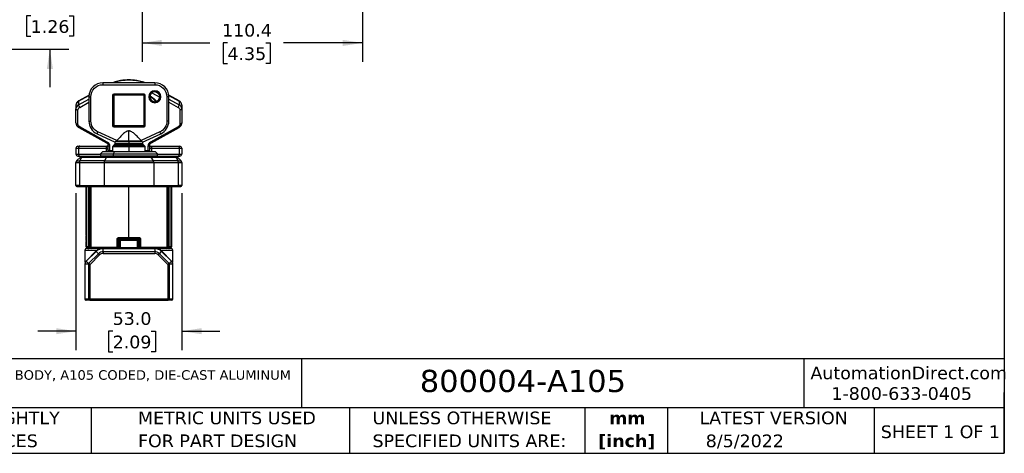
# Model space of a CAD drawing. Header units: millimetres. Extents: x 25 to 1092, y 25 to 838.
# Tile 41 of 60: x 435 to 1092, y 25 to 315. Entities that reach past the tile are written whole.
import ezdxf

# ---------------------------------------------------------------- set-up
doc = ezdxf.new("R2010")
doc.units = ezdxf.units.MM
doc.header["$LTSCALE"] = 4
doc.linetypes.add('SLD-Solid', pattern=[0])
doc.layers.add('DIMENSIONS', color=140, linetype='SLD-Solid', lineweight=25)
doc.layers.add('TEXT', color=140, linetype='SLD-Solid', lineweight=25)
doc.styles.add('SLDTEXTSTYLE0', font='VERDANA.TTF')
doc.styles.add('SLDTEXTSTYLE1', font='VERDANAB.TTF')
doc.dimstyles.new('SLDDIMSTYLE0', dxfattribs={"dimtxt": 8.632031, "dimasz": 13.208, "dimexe": 0, "dimexo": 0.0625, "dimgap": 2.158008, "dimtad": 0, "dimtih": 1, "dimtoh": 1, "dimlfac": 0.75, "dimrnd": 1e-09, "dimzin": 4, "dimdsep": 46, "dimtxsty": 'SLDTEXTSTYLE0', "dimsah": 1, "dimcen": 0.09, "dimadec": 0, "dimazin": 1, "dimtfac": 1, "dimtmove": 0, "dimatfit": 0, "dimfxl": 0, "dimfrac": 2, "dimtolj": 1, "dimtzin": 12, "dimarcsym": 0})
doc.dimstyles.new('SLDDIMSTYLE4', dxfattribs={"dimtxt": 8.632031, "dimasz": 13.208, "dimexe": 0, "dimexo": 0.0625, "dimgap": 2.158008, "dimtad": 0, "dimtih": 1, "dimtoh": 1, "dimlfac": 0.75, "dimrnd": 1e-09, "dimzin": 12, "dimdsep": 46, "dimtxsty": 'SLDTEXTSTYLE0', "dimsah": 1, "dimcen": 0.09, "dimadec": 0, "dimazin": 3, "dimtfac": 1, "dimtofl": 0, "dimtmove": 0, "dimatfit": 3, "dimfxl": 0, "dimfrac": 2, "dimtolj": 1, "dimtzin": 12, "dimarcsym": 0})

# ---------------------------------------------------------------- blocks, each defined once
blk = doc.blocks.new('SW_NOTE_0')
at = {"layer": 'TEXT', "color": 0, "char_height": 6.35, "attachment_point": 1, "style": 'SLDTEXTSTYLE0'}
for s, insert in [('IDEM SKORPION SERIES TRAPPED KEY INTERLOCK SYSTEM, ROTARY KEY, 2 GATES, WHOLE BODY, A105 CODED, DIE-CAST ALUMINUM ', (0, 8.07)), ('ALLOY.', (0, -4.4))]:
    blk.add_mtext(s, dxfattribs=dict(at, insert=insert))
blk = doc.blocks.new('SW_NOTE_0_1')
at = {"layer": 'TEXT', "color": 0, "char_height": 8.467, "attachment_point": 2, "style": 'SLDTEXTSTYLE1'}
for s, insert in [('mm', (11.38, 10.75)), ('[inch]', (11.04, -4.54))]:
    blk.add_mtext(s, dxfattribs=dict(at, insert=insert))
blk = doc.blocks.new('SW_NOTE_0_2')
at = {"layer": 'TEXT', "color": 0, "char_height": 8.4667, "attachment_point": 1, "style": 'SLDTEXTSTYLE0'}
for s, insert in [('UNLESS OTHERWISE ', (0, 10.75)), ('SPECIFIED UNITS ARE:', (0, -4.54))]:
    blk.add_mtext(s, dxfattribs=dict(at, insert=insert))
blk = doc.blocks.new('SW_NOTE_0_3')
at = {"layer": 'TEXT', "color": 0, "char_height": 8.4667, "attachment_point": 1, "style": 'SLDTEXTSTYLE0'}
for s, insert in [('PART DIMENSIONS MAY DIFFER SLIGHTLY ', (0, 10.75)), ("DUE TO MANUFACTURER'S VARIANCES", (0, -4.54))]:
    blk.add_mtext(s, dxfattribs=dict(at, insert=insert))
blk = doc.blocks.new('SW_NOTE_0_6')
at = {"layer": 'TEXT', "color": 0, "char_height": 8.4667, "attachment_point": 1, "style": 'SLDTEXTSTYLE0'}
for s, insert in [('METRIC UNITS USED ', (0, 10.75)), ('FOR PART DESIGN', (0, -4.54))]:
    blk.add_mtext(s, dxfattribs=dict(at, insert=insert))
blk = doc.blocks.new('_D_17')
at = {"layer": 'DIMENSIONS'}
for p, q in [((663.75, 353.25), (663.75, 286.94)), ((516.56, 333.5), (516.56, 286.94)), ((516.56, 299.64), (561.86, 299.64)), ((573.56, 299.64), (570.66, 299.64)), ((570.66, 299.64), (570.66, 285.92)), ((599.21, 299.64), (602.11, 299.64)), ((602.11, 299.64), (602.11, 285.92)), ((663.75, 299.64), (610.9, 299.64)), ((570.66, 285.92), (573.56, 285.92)), ((602.11, 285.92), (599.21, 285.92))]:
    blk.add_line(p, q, dxfattribs=at)
for points in [[(516.56, 299.64), (529.77, 297.61), (529.77, 301.68)], [(663.75, 299.64), (650.55, 301.68), (650.55, 297.61)]]:
    blk.add_solid(points, dxfattribs=at)
at = {"layer": 'DIMENSIONS', "char_height": 8.467, "attachment_point": 1, "style": 'SLDTEXTSTYLE0'}
for s, insert in [('110.4', (569.97, 312.33)), ('4.35', (573.56, 296.68))]:
    blk.add_mtext(s, dxfattribs=dict(at, insert=insert))
blk = doc.blocks.new('_D_21')
at = {"layer": 'DIMENSIONS'}
for p, q in [((455.04, 338.18), (455.04, 363.58)), ((354.57, 338.18), (467.74, 338.18)), ((442.21, 317.79), (439.32, 317.79)), ((439.32, 317.79), (439.32, 304.07)), ((467.87, 317.79), (470.76, 317.79)), ((470.76, 317.79), (470.76, 304.07)), ((439.32, 304.07), (442.21, 304.07)), ((470.76, 304.07), (467.87, 304.07)), ((354.57, 295.51), (467.74, 295.51)), ((455.04, 295.51), (455.04, 270.11))]:
    blk.add_line(p, q, dxfattribs=at)
for points in [[(455.04, 338.18), (457.07, 351.38), (453.01, 351.38)], [(455.04, 295.51), (453.01, 282.3), (457.07, 282.3)]]:
    blk.add_solid(points, dxfattribs=at)
at = {"layer": 'DIMENSIONS', "char_height": 8.467, "attachment_point": 1, "style": 'SLDTEXTSTYLE0'}
for s, insert in [('32.0', (442.21, 330.48)), ('1.26', (442.21, 314.82))]:
    blk.add_mtext(s, dxfattribs=dict(at, insert=insert))
blk = doc.blocks.new('_D_29')
at = {"layer": 'DIMENSIONS'}
for p, q in [((472.44, 199.29), (472.44, 94.31)), ((543.1, 199.29), (543.1, 94.31)), ((472.44, 107.01), (447.04, 107.01)), ((496.96, 107.01), (494.06, 107.01)), ((494.06, 107.01), (494.06, 93.29)), ((522.61, 107.01), (525.51, 107.01)), ((525.51, 107.01), (525.51, 93.29)), ((543.1, 107.01), (568.5, 107.01)), ((494.06, 93.29), (496.96, 93.29)), ((525.51, 93.29), (522.61, 93.29))]:
    blk.add_line(p, q, dxfattribs=at)
for points in [[(472.44, 107.01), (459.23, 109.04), (459.23, 104.98)], [(543.1, 107.01), (556.31, 104.98), (556.31, 109.04)]]:
    blk.add_solid(points, dxfattribs=at)
at = {"layer": 'DIMENSIONS', "char_height": 8.467, "attachment_point": 1, "style": 'SLDTEXTSTYLE0'}
for s, insert in [('53.0', (496.96, 119.7)), ('2.09', (496.96, 104.05))]:
    blk.add_mtext(s, dxfattribs=dict(at, insert=insert))

msp = doc.modelspace()

# ---------------------------------------------------------------- linework, layer by layer
for p, q in [((525.103, 273.036), (490.436, 273.036)), ((490.436, 273.036), (490.436, 271.703)), ((490.436, 271.703), (525.103, 271.703)), ((525.103, 273.036), (525.103, 271.703)), ((474.162, 260.626), (481.136, 264.493)), ((481.159, 264.73), (474.273, 260.912)), ((481.103, 263.703), (481.103, 247.442)), ((481.103, 263.703), (482.436, 263.703)), ((482.436, 247.442), (482.436, 263.703)), ((496.836, 264.636), (496.836, 244.37)), ((497.236, 264.636), (496.836, 264.636)), ((497.236, 244.37), (497.236, 264.636)), ((497.236, 264.636), (497.636, 264.636)), ((517.903, 265.436), (497.636, 265.436)), ((497.636, 265.036), (497.636, 265.436)), ((497.636, 265.036), (517.903, 265.036)), ((497.636, 264.636), (497.636, 265.036)), ((497.636, 264.636), (497.636, 244.37)), ((517.903, 264.636), (497.636, 264.636)), ((517.903, 265.036), (517.903, 265.436)), ((517.903, 265.036), (517.903, 264.636)), ((517.903, 264.636), (518.303, 264.636)), ((517.903, 244.37), (517.903, 264.636)), ((518.303, 264.636), (518.303, 244.37)), ((518.303, 264.636), (518.703, 264.636)), ((518.703, 244.37), (518.703, 264.636)), ((521.103, 263.703), (521.769, 263.703)), ((523.032, 266.315), (528.415, 263.331)), ((525.572, 267.003), (527.653, 265.849)), ((528.436, 263.703), (529.103, 263.703)), ((533.103, 263.703), (533.103, 247.442)), ((534.436, 263.703), (533.103, 263.703)), ((541.265, 260.912), (534.379, 264.73)), ((534.402, 264.493), (541.376, 260.626)), ((534.436, 247.442), (534.436, 263.703)), ((472.436, 257.985), (472.436, 255.599)), ((474.162, 258.24), (481.103, 262.088)), ((474.162, 260.626), (474.162, 258.24)), ((474.92, 256.564), (481.103, 259.992)), ((534.436, 262.088), (541.376, 258.24)), ((534.436, 259.992), (540.618, 256.564)), ((541.376, 260.626), (541.376, 258.24)), ((543.103, 257.985), (543.103, 255.599)), ((472.436, 246.126), (472.436, 255.599)), ((473.769, 245.331), (473.769, 254.803)), ((541.769, 254.803), (541.769, 245.331)), ((543.103, 255.599), (543.103, 246.126)), ((493.369, 233.34), (474.92, 243.57)), ((481.103, 247.442), (482.436, 247.442)), ((497.236, 244.37), (496.836, 244.37)), ((497.636, 244.37), (497.236, 244.37)), ((497.636, 243.97), (497.636, 244.37)), ((497.636, 244.37), (517.903, 244.37)), ((517.903, 243.97), (497.636, 243.97)), ((497.636, 243.97), (497.636, 243.57)), ((497.636, 243.57), (517.903, 243.57)), ((517.903, 244.37), (517.903, 243.97)), ((518.303, 244.37), (517.903, 244.37)), ((517.903, 243.57), (517.903, 243.97)), ((518.303, 244.37), (518.703, 244.37)), ((540.618, 243.57), (522.17, 233.34)), ((534.436, 247.442), (533.103, 247.442)), ((474.273, 243.199), (492.722, 232.97)), ((486.491, 238.983), (487.055, 240.191)), ((486.491, 238.983), (498.653, 233.312)), ((499.619, 234.332), (487.055, 240.191)), ((507.769, 233.889), (507.769, 240.854)), ((528.483, 240.191), (515.919, 234.332)), ((516.886, 233.312), (529.047, 238.983)), ((522.816, 232.97), (541.265, 243.199)), ((529.047, 238.983), (528.483, 240.191)), ((474.92, 230.636), (493.369, 230.636)), ((493.375, 233.337), (493.369, 233.34)), ((493.369, 230.636), (493.769, 230.636)), ((493.769, 231.49), (493.769, 228.392)), ((495.103, 227.596), (495.103, 230.695)), ((496.836, 230.204), (496.836, 226.903)), ((507.769, 230.204), (496.836, 230.204)), ((498.052, 231.586), (496.953, 230.487)), ((507.769, 230.487), (496.953, 230.487)), ((498.052, 231.586), (507.769, 231.586)), ((498.436, 233.413), (498.436, 232.37)), ((498.436, 232.37), (507.769, 232.37)), ((507.769, 233.46), (498.843, 233.46)), ((507.769, 233.889), (499.166, 233.889)), ((516.373, 233.889), (507.769, 233.889)), ((516.696, 233.46), (507.769, 233.46)), ((507.769, 233.46), (507.769, 232.37)), ((507.769, 232.37), (507.769, 231.703)), ((507.769, 232.37), (517.103, 232.37)), ((507.769, 231.703), (507.769, 231.586)), ((507.769, 231.586), (507.769, 230.487)), ((507.769, 231.586), (517.486, 231.586)), ((507.769, 230.487), (507.769, 230.204)), ((518.585, 230.487), (507.769, 230.487)), ((507.769, 230.204), (507.769, 226.903)), ((518.703, 230.204), (507.769, 230.204)), ((517.103, 232.37), (517.103, 233.413)), ((518.585, 230.487), (517.486, 231.586)), ((518.703, 226.903), (518.703, 230.204)), ((520.436, 230.695), (520.436, 227.596)), ((521.769, 228.392), (521.769, 231.49)), ((521.769, 230.636), (522.17, 230.636)), ((522.17, 233.34), (522.163, 233.337)), ((522.17, 230.636), (540.618, 230.636)), ((522.81, 232.966), (522.817, 232.97)), ((472.436, 229.303), (474.162, 229.303)), ((472.436, 229.303), (472.436, 225.303)), ((472.436, 225.303), (474.162, 225.303)), ((474.162, 229.303), (492.611, 229.303)), ((474.162, 229.303), (474.162, 225.303)), ((474.162, 225.303), (488.769, 225.303)), ((474.92, 223.97), (488.792, 223.97)), ((476.95, 223.703), (493.374, 223.703)), ((490.103, 226.903), (488.769, 225.57)), ((488.769, 225.57), (488.769, 224.103)), ((488.769, 225.57), (497.435, 225.57)), ((488.769, 224.103), (497.435, 224.103)), ((498.16, 226.903), (490.103, 226.903)), ((492.611, 229.303), (493.769, 229.303)), ((492.611, 229.303), (492.611, 226.903)), ((496.836, 227.596), (495.103, 227.596)), ((495.103, 226.903), (495.103, 227.596)), ((497.435, 225.57), (498.16, 226.903)), ((497.435, 224.103), (497.435, 225.57)), ((497.435, 225.57), (526.769, 225.57)), ((497.435, 224.103), (526.769, 224.103)), ((525.436, 226.903), (498.16, 226.903)), ((520.436, 227.596), (518.703, 227.596)), ((520.436, 227.596), (520.436, 226.903)), ((521.769, 229.303), (522.928, 229.303)), ((522.165, 223.703), (538.588, 223.703)), ((522.928, 229.303), (541.376, 229.303)), ((522.928, 229.303), (522.928, 226.903)), ((526.769, 225.57), (525.436, 226.903)), ((526.746, 223.97), (540.618, 223.97)), ((526.769, 224.103), (526.769, 225.57)), ((526.769, 225.303), (541.376, 225.303)), ((541.376, 229.303), (541.376, 225.303)), ((541.376, 229.303), (543.103, 229.303)), ((541.376, 225.303), (543.103, 225.303)), ((543.103, 229.303), (543.103, 225.303)), ((472.436, 219.817), (474.752, 219.817)), ((472.436, 204.37), (472.436, 219.817)), ((475.379, 223.313), (472.826, 220.76)), ((472.826, 220.76), (474.973, 220.76)), ((474.752, 219.817), (491.176, 219.817)), ((474.752, 219.817), (474.752, 204.37)), ((474.973, 220.76), (476.417, 223.313)), ((491.397, 220.76), (474.973, 220.76)), ((476.417, 223.313), (475.379, 223.313)), ((476.417, 223.313), (492.84, 223.313)), ((491.176, 219.817), (524.363, 219.817)), ((491.176, 219.817), (491.176, 204.37)), ((492.84, 223.313), (491.397, 220.76)), ((491.397, 220.76), (524.142, 220.76)), ((492.84, 223.313), (522.698, 223.313)), ((524.142, 220.76), (522.698, 223.313)), ((522.698, 223.313), (539.121, 223.313)), ((540.565, 220.76), (524.142, 220.76)), ((524.363, 219.817), (524.363, 204.37)), ((524.363, 219.817), (540.786, 219.817)), ((539.121, 223.313), (540.565, 220.76)), ((540.16, 223.313), (539.121, 223.313)), ((542.712, 220.76), (540.16, 223.313)), ((540.565, 220.76), (542.712, 220.76)), ((540.786, 204.37), (540.786, 219.817)), ((540.786, 219.817), (543.103, 219.817)), ((543.103, 219.817), (543.103, 204.37)), ((474.752, 204.37), (472.436, 204.37)), ((474.752, 204.37), (491.176, 204.37)), ((491.176, 204.37), (524.363, 204.37)), ((524.363, 204.37), (540.786, 204.37)), ((543.103, 204.37), (540.786, 204.37)), ((475.129, 203.703), (491.553, 203.703)), ((479.103, 203.703), (479.103, 171.629)), ((479.802, 163.703), (479.802, 203.703)), ((481.103, 163.703), (481.103, 203.703)), ((481.633, 203.703), (481.633, 163.703)), ((482.27, 203.703), (482.27, 163.036)), ((507.769, 169.703), (507.769, 203.703)), ((523.986, 203.703), (540.409, 203.703)), ((533.268, 163.036), (533.268, 203.703)), ((533.906, 163.703), (533.906, 203.703)), ((534.436, 203.703), (534.436, 163.703)), ((535.737, 203.703), (535.737, 163.703)), ((536.436, 171.629), (536.436, 203.703)), ((479.188, 170.455), (479.103, 170.37)), ((479.103, 170.37), (479.103, 167.703)), ((479.103, 167.703), (479.186, 167.619)), ((479.103, 166.444), (479.103, 163.703)), ((499.906, 163.703), (499.906, 168.37)), ((499.906, 168.37), (500.103, 168.37)), ((500.103, 168.37), (500.769, 168.37)), ((500.103, 163.703), (500.103, 168.37)), ((500.769, 163.703), (500.769, 168.37)), ((500.964, 163.036), (500.964, 167.703)), ((500.964, 167.703), (501.436, 167.703)), ((501.273, 169.703), (507.769, 169.703)), ((501.957, 167.703), (501.436, 167.703)), ((501.436, 167.703), (501.436, 163.036)), ((513.581, 167.703), (501.957, 167.703)), ((501.957, 167.703), (501.957, 163.036)), ((507.769, 169.703), (514.265, 169.703)), ((513.581, 163.036), (513.581, 167.703)), ((514.103, 167.703), (513.581, 167.703)), ((514.103, 163.036), (514.103, 167.703)), ((514.103, 167.703), (514.575, 167.703)), ((514.575, 167.703), (514.575, 163.036)), ((514.769, 168.37), (515.436, 168.37)), ((514.769, 168.37), (514.769, 163.703)), ((515.632, 168.37), (515.436, 168.37)), ((515.436, 168.37), (515.436, 163.703)), ((515.632, 168.37), (515.632, 163.703)), ((536.351, 167.618), (536.436, 167.703)), ((536.436, 170.37), (536.352, 170.454)), ((536.436, 167.703), (536.436, 170.37)), ((536.436, 163.703), (536.436, 166.444)), ((478.436, 161.036), (478.436, 153.036)), ((486.531, 161.036), (478.436, 161.036)), ((479.103, 163.703), (479.802, 163.703)), ((485.817, 160.417), (479.217, 153.817)), ((479.343, 153.691), (485.943, 160.291)), ((479.802, 163.703), (481.103, 163.703)), ((487.43, 158.804), (480.83, 152.204)), ((481.633, 163.703), (481.103, 163.703)), ((481.103, 162.37), (481.103, 163.703)), ((481.633, 162.37), (481.633, 163.703)), ((481.872, 151.613), (488.247, 157.987)), ((499.222, 163.036), (482.27, 163.036)), ((485.817, 160.417), (485.943, 160.291)), ((485.943, 160.291), (487.43, 158.804)), ((487.43, 158.804), (488.247, 157.987)), ((490.421, 162.37), (489.88, 162.37)), ((490.531, 162.37), (490.531, 162.191)), ((525.008, 162.37), (490.531, 162.37)), ((490.531, 160.088), (490.531, 162.191)), ((490.531, 162.191), (525.008, 162.191)), ((490.531, 160.088), (490.531, 158.933)), ((525.008, 160.088), (490.531, 160.088)), ((490.531, 158.933), (525.008, 158.933)), ((500.103, 163.703), (499.906, 163.703)), ((500.103, 163.703), (500.769, 163.703)), ((500.578, 163.036), (500.964, 163.036)), ((500.964, 163.036), (501.436, 163.036)), ((501.436, 163.036), (501.957, 163.036)), ((501.957, 163.036), (513.581, 163.036)), ((513.581, 163.036), (514.103, 163.036)), ((514.103, 163.036), (514.575, 163.036)), ((514.575, 163.036), (514.967, 163.036)), ((514.769, 163.703), (515.436, 163.703)), ((515.436, 163.703), (515.632, 163.703)), ((533.268, 163.036), (516.316, 163.036)), ((525.008, 162.37), (525.008, 162.191)), ((525.008, 162.191), (525.008, 160.088)), ((525.008, 160.088), (525.008, 158.933)), ((525.658, 162.37), (525.117, 162.37)), ((528.108, 158.804), (527.292, 157.987)), ((527.292, 157.987), (533.666, 151.613)), ((528.108, 158.804), (529.596, 160.291)), ((534.708, 152.204), (528.108, 158.804)), ((537.103, 161.036), (529.008, 161.036)), ((529.722, 160.417), (529.596, 160.291)), ((529.596, 160.291), (536.195, 153.691)), ((536.321, 153.817), (529.722, 160.417)), ((533.906, 163.703), (533.906, 162.37)), ((534.436, 163.703), (533.906, 163.703)), ((534.436, 163.703), (534.436, 162.37)), ((534.436, 163.703), (535.737, 163.703)), ((535.737, 163.703), (536.436, 163.703)), ((537.103, 153.035), (537.103, 161.036)), ((478.436, 151.932), (478.436, 128.37)), ((478.436, 151.932), (478.614, 151.932)), ((478.614, 151.932), (480.718, 151.932)), ((478.614, 128.37), (478.614, 151.932)), ((479.217, 153.817), (479.343, 153.691)), ((480.83, 152.204), (479.343, 153.691)), ((480.718, 151.932), (480.718, 128.37)), ((481.872, 128.37), (481.872, 151.613)), ((533.666, 151.613), (533.666, 128.37)), ((536.195, 153.691), (534.708, 152.204)), ((534.821, 128.37), (534.821, 151.932)), ((534.821, 151.932), (536.924, 151.932)), ((536.195, 153.691), (536.321, 153.817)), ((536.924, 151.932), (536.924, 128.37)), ((536.924, 151.932), (537.103, 151.932)), ((537.103, 128.37), (537.103, 151.932)), ((478.436, 128.37), (478.614, 128.37)), ((480.718, 128.37), (478.614, 128.37)), ((481.295, 127.703), (479.192, 127.703)), ((480.718, 128.37), (481.872, 128.37)), ((533.666, 128.37), (481.872, 128.37)), ((481.872, 128.37), (481.872, 127.703)), ((481.872, 127.703), (533.666, 127.703)), ((533.666, 128.37), (534.821, 128.37)), ((533.666, 127.703), (533.666, 128.37)), ((536.347, 127.703), (534.243, 127.703)), ((536.924, 128.37), (534.821, 128.37)), ((537.103, 128.37), (536.924, 128.37))]:
    msp.add_line(p, q)
at = {"flags": 128}
for points in [[(472.436, 255.599), (472.461, 255.444), (472.537, 255.294), (472.661, 255.157), (472.826, 255.036), (473.028, 254.937), (473.259, 254.864), (473.509, 254.819), (473.769, 254.803)], [(543.103, 255.599), (543.077, 255.444), (543.001, 255.294), (542.878, 255.157), (542.712, 255.036), (542.51, 254.937), (542.279, 254.864), (542.029, 254.819), (541.769, 254.803)], [(472.436, 246.126), (472.461, 245.971), (472.537, 245.822), (472.661, 245.684), (472.826, 245.564), (473.028, 245.465), (473.259, 245.391), (473.509, 245.346), (473.769, 245.331)], [(474.275, 243.198), (474.29, 243.191), (474.384, 243.18), (474.499, 243.215), (474.63, 243.294), (474.772, 243.413), (474.92, 243.57)], [(541.264, 243.199), (541.249, 243.191), (541.154, 243.18), (541.039, 243.215), (540.908, 243.294), (540.766, 243.413), (540.618, 243.57)], [(543.103, 246.126), (543.077, 245.971), (543.001, 245.822), (542.878, 245.684), (542.712, 245.564), (542.51, 245.465), (542.279, 245.391), (542.029, 245.346), (541.769, 245.331)], [(474.92, 230.636), (474.772, 230.611), (474.63, 230.535), (474.499, 230.412), (474.384, 230.246), (474.29, 230.044), (474.22, 229.813), (474.177, 229.563), (474.162, 229.303)], [(493.369, 230.636), (493.221, 230.611), (493.079, 230.535), (492.948, 230.412), (492.833, 230.246), (492.739, 230.044), (492.669, 229.813), (492.625, 229.563), (492.611, 229.303)], [(492.722, 232.97), (492.739, 232.962), (492.833, 232.951), (492.948, 232.985), (493.079, 233.064), (493.221, 233.184), (493.369, 233.34)], [(493.375, 233.337), (493.227, 233.18), (493.085, 233.06), (492.954, 232.982), (492.84, 232.947), (492.745, 232.958), (492.731, 232.965)], [(493.769, 231.49), (493.795, 231.335), (493.871, 231.186), (493.994, 231.049), (494.16, 230.928), (494.362, 230.829), (494.592, 230.756), (494.842, 230.71), (495.103, 230.695)], [(520.436, 230.695), (520.696, 230.71), (520.946, 230.756), (521.177, 230.829), (521.379, 230.928), (521.544, 231.049), (521.668, 231.186), (521.744, 231.335), (521.769, 231.49)], [(522.809, 232.966), (522.793, 232.958), (522.699, 232.947), (522.584, 232.982), (522.453, 233.06), (522.311, 233.18), (522.163, 233.337)], [(522.17, 233.34), (522.318, 233.184), (522.46, 233.064), (522.591, 232.985), (522.706, 232.951), (522.8, 232.962), (522.816, 232.97)], [(522.17, 230.636), (522.318, 230.611), (522.46, 230.535), (522.591, 230.412), (522.706, 230.246), (522.8, 230.044), (522.87, 229.813), (522.913, 229.563), (522.928, 229.303)], [(540.618, 230.636), (540.766, 230.611), (540.908, 230.535), (541.039, 230.412), (541.154, 230.246), (541.249, 230.044), (541.319, 229.813), (541.362, 229.563), (541.376, 229.303)], [(474.162, 225.303), (474.177, 225.043), (474.22, 224.793), (474.29, 224.562), (474.384, 224.36), (474.499, 224.194), (474.63, 224.071), (474.772, 223.995), (474.92, 223.97)], [(495.103, 227.596), (494.842, 227.611), (494.592, 227.657), (494.362, 227.73), (494.16, 227.829), (493.994, 227.95), (493.871, 228.087), (493.795, 228.236), (493.769, 228.392)], [(497.652, 223.703), (497.61, 223.711), (497.569, 223.734), (497.531, 223.771), (497.498, 223.82), (497.471, 223.881), (497.451, 223.95), (497.439, 224.025), (497.435, 224.103)], [(520.436, 227.596), (520.696, 227.611), (520.946, 227.657), (521.177, 227.73), (521.379, 227.829), (521.544, 227.95), (521.668, 228.087), (521.744, 228.236), (521.769, 228.392)], [(541.376, 225.303), (541.362, 225.043), (541.319, 224.793), (541.249, 224.562), (541.154, 224.36), (541.039, 224.194), (540.908, 224.071), (540.766, 223.995), (540.618, 223.97)], [(474.752, 204.37), (474.759, 204.24), (474.781, 204.115), (474.816, 203.999), (474.863, 203.898), (474.92, 203.815), (474.985, 203.754), (475.056, 203.716), (475.129, 203.703)], [(491.176, 204.37), (491.183, 204.24), (491.204, 204.115), (491.239, 203.999), (491.286, 203.898), (491.343, 203.815), (491.408, 203.754), (491.479, 203.716), (491.553, 203.703)], [(524.363, 204.37), (524.355, 204.24), (524.334, 204.115), (524.299, 203.999), (524.252, 203.898), (524.195, 203.815), (524.13, 203.754), (524.059, 203.716), (523.986, 203.703)], [(540.786, 204.37), (540.779, 204.24), (540.757, 204.115), (540.723, 203.999), (540.676, 203.898), (540.619, 203.815), (540.553, 203.754), (540.483, 203.716), (540.409, 203.703)], [(499.436, 162.37), (499.394, 162.383), (499.354, 162.421), (499.317, 162.482), (499.285, 162.565), (499.258, 162.666), (499.238, 162.781), (499.226, 162.906), (499.222, 163.036)], [(516.316, 163.036), (516.312, 162.906), (516.3, 162.781), (516.28, 162.666), (516.254, 162.565), (516.221, 162.482), (516.184, 162.421), (516.144, 162.383), (516.103, 162.37)]]:
    msp.add_lwpolyline(points, dxfattribs=at)
for centre, radius, start, end in [((490.436, 263.703), 9.333, 90, 180), ((507.769, 241.976), 32.679, 71.891237, 108.108763), ((525.103, 263.703), 9.333, 0, 90), ((497.636, 264.636), 0.4, 90, 180), ((517.903, 264.636), 0.4, 0, 90), ((525.103, 263.703), 3.333, 0, 180), ((525.103, 263.703), 3.333, 180, 0), ((475.526, 257.85), 3.093, 116.16647, 177.494873), ((475.526, 255.464), 3.093, 116.16647, 177.494873), ((474.461, 260.674), 0.303, 128.272375, 189.145243), ((477.225, 258.616), 3.086, 186.997927, 221.673278), ((538.313, 258.616), 3.086, 318.326722, 353.002073), ((541.077, 260.674), 0.303, 350.854757, 51.727625), ((540.012, 257.85), 3.093, 2.505127, 63.83353), ((540.012, 255.464), 3.093, 2.505127, 63.83353), ((490.436, 247.442), 9.333, 180, 245), ((497.636, 244.37), 0.4, 180, 270), ((517.903, 244.37), 0.4, 270, 0), ((525.103, 247.442), 9.333, 295, 0), ((473.769, 229.303), 1.333, 90, 180), ((497.236, 230.204), 0.4, 135, 180), ((498.335, 231.303), 0.4, 90, 135), ((499.103, 232.37), 0.667, 180, 270), ((516.436, 232.37), 0.667, 270, 360), ((517.204, 231.303), 0.4, 45, 90), ((518.303, 230.204), 0.4, 0, 45), ((541.769, 229.303), 1.333, 0, 90), ((473.769, 225.303), 1.333, 180, 270), ((476.321, 222.37), 1.333, 90, 135), ((477.02, 223.049), 0.658, 96.044628, 156.380749), ((489.169, 224.103), 0.4, 180, 270), ((493.443, 223.049), 0.658, 96.044628, 156.380749), ((522.095, 223.049), 0.658, 23.619251, 83.955372), ((526.369, 224.103), 0.4, 270, 0), ((538.519, 223.049), 0.658, 23.619251, 83.955372), ((539.217, 222.37), 1.333, 45, 90), ((541.769, 225.303), 1.333, 270, 0), ((473.769, 219.817), 1.333, 135, 180), ((476.707, 219.857), 1.955, 152.477236, 181.147983), ((493.131, 219.857), 1.955, 152.477236, 181.147983), ((522.408, 219.857), 1.955, 358.852017, 27.522764), ((538.831, 219.857), 1.955, 358.852017, 27.522764), ((541.769, 219.817), 1.333, 0, 45), ((473.103, 204.37), 0.667, 180, 270), ((542.436, 204.37), 0.667, 270, 0), ((502.079, 169.546), 0.821, 168.992756, 218.387343), ((502.103, 167.703), 0.667, 90, 180), ((501.436, 168.879), 0.839, 322.616802, 10.813466), ((514.102, 168.879), 0.839, 169.186534, 217.383198), ((513.436, 167.703), 0.667, 0, 90), ((513.459, 169.546), 0.821, 321.612657, 11.007244), ((479.769, 161.036), 1.333, 90, 180), ((480.436, 163.703), 1.333, 180, 270), ((481.119, 163.687), 1.317, 179.301413, 269.283948), ((482.923, 163.022), 0.653, 178.746339, 268.688917), ((490.531, 155.703), 6.667, 90, 135), ((490.531, 155.703), 6.488, 90, 135), ((487.715, 161.195), 1.195, 100.561499, 187.626239), ((490.531, 155.703), 4.385, 90, 135), ((500.769, 163.036), 0.667, 270, 0), ((501.084, 162.878), 0.888, 325.111047, 10.29842), ((514.455, 162.878), 0.888, 169.70158, 214.888953), ((514.769, 163.036), 0.667, 180, 270), ((525.008, 155.703), 6.667, 45, 90), ((525.008, 155.703), 6.488, 45, 90), ((525.008, 155.703), 4.385, 45, 90), ((527.823, 161.195), 1.195, 352.373761, 79.438501), ((532.616, 163.022), 0.653, 271.311083, 1.253661), ((534.419, 163.687), 1.317, 270.716052, 0.698587), ((535.103, 163.703), 1.333, 270, 0), ((535.769, 161.036), 1.333, 0, 90), ((481.103, 151.932), 2.667, 135, 180), ((481.103, 151.932), 2.488, 135, 180), ((534.436, 151.932), 2.488, 0, 45), ((534.436, 151.932), 2.667, 0, 45), ((479.103, 128.37), 0.667, 180, 270), ((479.24, 128.328), 0.627, 176.188739, 265.59805), ((481.343, 128.328), 0.627, 176.188739, 265.59805), ((534.195, 128.328), 0.627, 274.40195, 3.811261), ((536.298, 128.328), 0.627, 274.40195, 3.811261), ((536.436, 128.37), 0.667, 270, 0)]:
    msp.add_arc(centre, radius, start, end)
for points, knots in [([(482.436, 263.703), (482.436, 265.825), (483.279, 267.86), (486.279, 270.86), (488.314, 271.703), (490.436, 271.703)], [0, 0, 0, 0, 0.5, 0.5, 1, 1, 1, 1]), ([(507.769, 274.913), (506.983, 274.898), (505.879, 274.876), (504.255, 274.732), (502.875, 274.559), (501.246, 274.272), (499.565, 273.879), (498.112, 273.468), (497.248, 273.149), (496.944, 273.036)], [0, 0, 0, 0, 0.2113552, 0.2970844, 0.4392953, 0.5868627, 0.7450474, 0.9100037, 1, 1, 1, 1]), ([(518.629, 273.036), (518.011, 273.248), (516.769, 273.673), (514.876, 274.15), (513.105, 274.492), (511.542, 274.705), (509.803, 274.872), (508.565, 274.897), (507.769, 274.913)], [0, 0, 0, 0, 0.1797052, 0.3614518, 0.5306358, 0.6678306, 0.7865733, 1, 1, 1, 1]), ([(525.103, 271.703), (527.224, 271.703), (529.259, 270.86), (532.26, 267.86), (533.103, 265.825), (533.103, 263.703)], [0, 0, 0, 0, 0.5, 0.5, 1, 1, 1, 1]), ([(529.103, 263.703), (529.103, 265.911), (527.31, 267.703), (522.895, 267.703), (521.103, 265.911), (521.103, 263.703)], [0, 0, 0, 0, 0.5, 0.5, 1, 1, 1, 1]), ([(521.103, 263.703), (521.103, 261.495), (522.895, 259.703), (527.31, 259.703), (529.103, 261.495), (529.103, 263.703)], [0, 0, 0, 0, 0.5, 0.5, 1, 1, 1, 1]), ([(521.815, 263.929), (522.073, 263.761), (522.805, 263.284), (523.901, 262.394), (524.973, 261.422), (525.549, 260.761), (525.774, 260.504)], [0, 0, 0, 0, 0.1703607, 0.4827226, 0.798743, 1, 1, 1, 1]), ([(526.231, 260.582), (525.949, 260.904), (525.218, 261.74), (523.81, 262.939), (522.635, 263.854), (521.946, 264.254), (521.888, 264.288)], [0, 0, 0, 0, 0.2314835, 0.5989346, 0.966273, 1, 1, 1, 1]), ([(474.281, 260.903), (474.195, 260.858), (473.913, 260.711), (473.491, 260.365), (473.035, 259.863), (472.687, 259.26), (472.468, 258.622), (472.456, 258.185), (472.45, 257.985)], [0, 0, 0, 0, 0.0766229, 0.2544373, 0.4400175, 0.6324694, 0.8320598, 1, 1, 1, 1]), ([(543.09, 258.009), (543.094, 258.05), (543.121, 258.352), (542.985, 258.901), (542.684, 259.602), (542.221, 260.201), (541.736, 260.64), (541.383, 260.831), (541.256, 260.9)], [0, 0, 0, 0, 0.03432113, 0.2578141, 0.46730223, 0.67725227, 0.88377697, 1, 1, 1, 1]), ([(472.448, 246.102), (472.445, 246.062), (472.418, 245.759), (472.553, 245.21), (472.855, 244.509), (473.318, 243.91), (473.802, 243.472), (474.155, 243.28), (474.282, 243.211)], [0, 0, 0, 0, 0.0343212, 0.2578145, 0.4673029, 0.6772533, 0.8837783, 1, 1, 1, 1]), ([(487.055, 240.191), (485.675, 240.835), (484.507, 241.859), (482.871, 244.427), (482.436, 245.919), (482.436, 247.442)], [0, 0, 0, 0, 0.5, 0.5, 1, 1, 1, 1]), ([(533.103, 247.442), (533.103, 245.919), (532.668, 244.427), (531.031, 241.859), (529.864, 240.835), (528.483, 240.191)], [0, 0, 0, 0, 0.5, 0.5, 1, 1, 1, 1]), ([(541.258, 243.209), (541.343, 243.253), (541.626, 243.4), (542.047, 243.746), (542.503, 244.248), (542.851, 244.851), (543.071, 245.49), (543.083, 245.927), (543.088, 246.126)], [0, 0, 0, 0, 0.0766116, 0.2544311, 0.4400167, 0.6324743, 0.8320704, 1, 1, 1, 1]), ([(507.769, 240.854), (507.543, 240.854), (507.322, 240.826), (506.888, 240.725), (506.674, 240.651), (506.06, 240.385), (505.681, 240.151), (504.95, 239.635), (504.604, 239.355), (503.933, 238.776), (503.608, 238.476), (502.649, 237.559), (502.032, 236.926), (500.814, 235.641), (500.214, 234.989), (499.619, 234.332)], [0, 0, 0, 0, 0.0625, 0.0625, 0.125, 0.125, 0.25, 0.25, 0.375, 0.375, 0.5, 0.5, 0.75, 0.75, 1, 1, 1, 1]), ([(515.919, 234.332), (515.324, 234.989), (514.725, 235.641), (513.506, 236.926), (512.887, 237.562), (511.928, 238.479), (511.603, 238.778), (510.936, 239.354), (510.594, 239.631), (509.874, 240.14), (509.497, 240.375), (508.874, 240.647), (508.662, 240.722), (508.224, 240.825), (507.997, 240.854), (507.769, 240.854)], [0, 0, 0, 0, 0.25, 0.25, 0.5, 0.5, 0.625, 0.625, 0.75, 0.75, 0.875, 0.875, 0.9375, 0.9375, 1, 1, 1, 1]), ([(473.769, 230.636), (473.77, 230.636), (473.772, 230.636), (473.787, 230.636), (473.81, 230.636), (473.854, 230.636), (473.934, 230.636), (474.068, 230.636), (474.238, 230.636), (474.439, 230.636), (474.665, 230.636), (474.835, 230.636), (474.92, 230.636)], [0, 0, 0, 0, 0.061656, 0.1231264, 0.1846299, 0.2463852, 0.3730858, 0.5000535, 0.6267542, 0.7537219, 0.8767948, 1, 1, 1, 1]), ([(492.722, 232.96), (492.789, 232.924), (492.996, 232.815), (493.273, 232.579), (493.542, 232.264), (493.708, 231.912), (493.787, 231.656), (493.763, 231.511), (493.76, 231.492)], [0, 0, 0, 0, 0.0926328, 0.2857495, 0.4901358, 0.71134, 0.9629277, 1, 1, 1, 1]), ([(498.335, 231.703), (498.336, 231.703), (498.338, 231.703), (498.358, 231.703), (498.389, 231.703), (498.434, 231.703), (498.521, 231.703), (498.688, 231.703), (498.988, 231.703), (499.378, 231.703), (500.026, 231.703), (501.05, 231.703), (502.312, 231.703), (503.422, 231.703), (504.279, 231.703), (505.158, 231.703), (505.94, 231.703), (506.62, 231.703), (507.194, 231.703), (507.577, 231.703), (507.769, 231.703)], [0, 0, 0, 0, 0.023329, 0.0466187, 0.0699004, 0.0932054, 0.116565, 0.178305, 0.2400922, 0.3044063, 0.3687679, 0.5000057, 0.6312436, 0.6955577, 0.7599193, 0.8216592, 0.8834464, 0.9223112, 0.961114, 1, 1, 1, 1]), ([(498.843, 233.46), (498.874, 233.519), (498.912, 233.588), (499.016, 233.737), (499.082, 233.816), (499.166, 233.889)], [0, 0, 0, 0, 0.5, 0.5, 1, 1, 1, 1]), ([(499.103, 231.703), (499.103, 231.703), (500.016, 231.703), (503.266, 231.703), (505.471, 231.703), (507.769, 231.703)], [0, 0, 0, 0, 0.5, 0.5, 1, 1, 1, 1]), ([(507.769, 231.703), (510.068, 231.703), (512.272, 231.703), (515.523, 231.703), (516.436, 231.703), (516.436, 231.703)], [0, 0, 0, 0, 0.5, 0.5, 1, 1, 1, 1]), ([(507.769, 231.703), (507.884, 231.703), (508.115, 231.703), (508.459, 231.703), (508.803, 231.703), (509.145, 231.703), (509.673, 231.703), (510.38, 231.703), (511.259, 231.703), (512.116, 231.703), (513.226, 231.703), (514.488, 231.703), (515.512, 231.703), (516.16, 231.703), (516.551, 231.703), (516.851, 231.703), (517.035, 231.703), (517.139, 231.703), (517.193, 231.703), (517.2, 231.703), (517.204, 231.703)], [0, 0, 0, 0, 0.0233366, 0.0466302, 0.0699119, 0.093213, 0.1165649, 0.1783049, 0.2400921, 0.3044063, 0.3687678, 0.5000057, 0.6312436, 0.6955578, 0.7599193, 0.8216593, 0.8834465, 0.9223006, 0.9611034, 1, 1, 1, 1]), ([(516.696, 233.46), (516.664, 233.519), (516.627, 233.588), (516.523, 233.737), (516.457, 233.816), (516.373, 233.889)], [0, 0, 0, 0, 0.5, 0.5, 1, 1, 1, 1]), ([(521.78, 231.497), (521.788, 231.631), (521.804, 231.889), (522.003, 232.278), (522.312, 232.624), (522.593, 232.855), (522.783, 232.946), (522.813, 232.96)], [0, 0, 0, 0, 0.2686385, 0.5184085, 0.7469403, 0.9589119, 1, 1, 1, 1]), ([(540.618, 230.636), (540.661, 230.636), (540.747, 230.636), (540.869, 230.636), (540.985, 230.636), (541.132, 230.636), (541.3, 230.636), (541.47, 230.636), (541.604, 230.636), (541.699, 230.636), (541.758, 230.636), (541.766, 230.636), (541.769, 230.636)], [0, 0, 0, 0, 0.061656, 0.12312638, 0.18462994, 0.24638515, 0.37308584, 0.50005352, 0.62675422, 0.75372191, 0.8767948, 1, 1, 1, 1]), ([(493.374, 223.703), (493.519, 223.703), (493.808, 223.703), (494.25, 223.703), (494.698, 223.703), (495.15, 223.703), (495.608, 223.703), (496.072, 223.703), (496.95, 223.703), (498.268, 223.703), (500.071, 223.703), (501.934, 223.703), (504.495, 223.703), (507.769, 223.703), (511.043, 223.703), (513.605, 223.703), (515.466, 223.703), (517.27, 223.703), (518.708, 223.703), (519.816, 223.703), (520.617, 223.703), (521.402, 223.703), (521.91, 223.703), (522.165, 223.703)], [0, 0, 0, 0, 0.017169, 0.0343207, 0.0514623, 0.0686012, 0.0857446, 0.1029, 0.1200745, 0.1821681, 0.2442845, 0.3078462, 0.3714312, 0.5000022, 0.6285731, 0.6921348, 0.7557198, 0.8178134, 0.8799299, 0.9099628, 0.9399593, 0.9699587, 1, 1, 1, 1]), ([(493.769, 228.392), (493.769, 227.962), (493.769, 227.491), (493.769, 226.95), (493.769, 226.903)], [0, 0, 0, 0, 0.9140038, 1, 1, 1, 1]), ([(521.769, 226.903), (521.769, 226.95), (521.769, 227.491), (521.769, 227.962), (521.769, 228.392)], [0, 0, 0, 0, 0.0859951, 1, 1, 1, 1]), ([(491.553, 203.703), (496.326, 203.703), (501.98, 203.703), (513.558, 203.703), (519.212, 203.703), (523.986, 203.703)], [0, 0, 0, 0, 0.5, 0.5, 1, 1, 1, 1]), ([(479.103, 171.629), (479.103, 171.629), (479.104, 171.612), (479.11, 171.547), (479.115, 171.498), (479.126, 171.37), (479.133, 171.291), (479.147, 171.106), (479.155, 170.997), (479.171, 170.759), (479.179, 170.629), (479.194, 170.347), (479.201, 170.195), (479.218, 169.724), (479.225, 169.379), (479.225, 168.867), (479.224, 168.693), (479.217, 168.357), (479.213, 168.195), (479.201, 167.879), (479.194, 167.727), (479.179, 167.446), (479.171, 167.315), (479.155, 167.074), (479.147, 166.968), (479.133, 166.782), (479.126, 166.702), (479.115, 166.574), (479.11, 166.526), (479.104, 166.461), (479.103, 166.444), (479.103, 166.444)], [0, 0, 0, 0, 0.0625, 0.0625, 0.125, 0.125, 0.1875, 0.1875, 0.25, 0.25, 0.3125, 0.3125, 0.375, 0.375, 0.5, 0.5, 0.5625, 0.5625, 0.625, 0.625, 0.6875, 0.6875, 0.75, 0.75, 0.8125, 0.8125, 0.875, 0.875, 0.9375, 0.9375, 1, 1, 1, 1]), ([(536.436, 166.444), (536.436, 166.444), (536.434, 166.461), (536.428, 166.525), (536.424, 166.574), (536.413, 166.702), (536.406, 166.781), (536.391, 166.966), (536.383, 167.075), (536.367, 167.313), (536.359, 167.443), (536.344, 167.725), (536.337, 167.877), (536.32, 168.348), (536.313, 168.693), (536.313, 169.206), (536.315, 169.38), (536.321, 169.716), (536.326, 169.879), (536.337, 170.195), (536.344, 170.347), (536.359, 170.628), (536.367, 170.759), (536.383, 171), (536.391, 171.106), (536.406, 171.292), (536.413, 171.372), (536.429, 171.563), (536.436, 171.629), (536.436, 171.629)], [0, 0, 0, 0, 0.0625, 0.0625, 0.125, 0.125, 0.1875, 0.1875, 0.25, 0.25, 0.3125, 0.3125, 0.375, 0.375, 0.5, 0.5, 0.5625, 0.5625, 0.625, 0.625, 0.6875, 0.6875, 0.75, 0.75, 0.8125, 0.8125, 0.875, 0.875, 1, 1, 1, 1]), ([(499.906, 168.37), (499.907, 168.415), (499.91, 168.505), (499.931, 168.638), (499.966, 168.768), (500.029, 168.935), (500.139, 169.131), (500.314, 169.331), (500.523, 169.495), (500.758, 169.613), (501.011, 169.689), (501.186, 169.699), (501.273, 169.703)], [0, 0, 0, 0, 0.0626697, 0.1247715, 0.187039, 0.2502001, 0.3741762, 0.4998533, 0.6240481, 0.7495094, 0.8746487, 1, 1, 1, 1]), ([(500.769, 168.37), (500.769, 168.547), (500.845, 168.723), (501.092, 168.966), (501.263, 169.036), (501.436, 169.036)], [0, 0, 0, 0, 0.5, 0.5, 1, 1, 1, 1]), ([(500.964, 167.703), (500.965, 167.747), (500.967, 167.835), (500.987, 167.965), (501.018, 168.092), (501.075, 168.256), (501.175, 168.45), (501.338, 168.652), (501.535, 168.819), (501.76, 168.942), (502.004, 169.022), (502.175, 169.032), (502.26, 169.036)], [0, 0, 0, 0, 0.06285546, 0.12509763, 0.18735666, 0.2502622, 0.37492275, 0.49999501, 0.62474188, 0.74958361, 0.87493153, 1, 1, 1, 1]), ([(514.103, 169.036), (513.914, 169.036), (513.536, 169.036), (512.966, 169.036), (512.395, 169.036), (511.823, 169.036), (511.248, 169.036), (510.672, 169.036), (510.095, 169.036), (509.516, 169.036), (508.935, 169.036), (508.353, 169.036), (507.607, 169.036), (506.701, 169.036), (505.637, 169.036), (504.578, 169.036), (503.524, 169.036), (502.475, 169.036), (501.783, 169.036), (501.436, 169.036)], [0, 0, 0, 0, 0.0456222, 0.0911427, 0.1365842, 0.1819695, 0.2273213, 0.2726626, 0.3180163, 0.3634054, 0.4088525, 0.4543805, 0.500012, 0.5835702, 0.66685, 0.7499918, 0.8331368, 0.9164261, 1, 1, 1, 1]), ([(513.278, 169.036), (513.321, 169.035), (513.406, 169.033), (513.532, 169.013), (513.655, 168.981), (513.815, 168.922), (514.003, 168.82), (514.199, 168.653), (514.362, 168.451), (514.481, 168.218), (514.56, 167.966), (514.57, 167.79), (514.575, 167.703)], [0, 0, 0, 0, 0.0627498, 0.1249714, 0.1872706, 0.2502509, 0.3751565, 0.50003, 0.6242207, 0.7494141, 0.8753738, 1, 1, 1, 1]), ([(513.581, 167.703), (513.581, 167.88), (513.566, 168.05), (513.511, 168.3), (513.474, 168.37), (513.436, 168.37)], [0, 0, 0, 0, 0.5, 0.5, 1, 1, 1, 1]), ([(514.103, 169.036), (514.275, 169.036), (514.446, 168.967), (514.694, 168.723), (514.769, 168.55), (514.769, 168.37)], [0, 0, 0, 0, 0.5, 0.5, 1, 1, 1, 1]), ([(514.265, 169.703), (514.309, 169.702), (514.396, 169.7), (514.526, 169.681), (514.653, 169.651), (514.819, 169.594), (515.015, 169.495), (515.224, 169.332), (515.399, 169.132), (515.53, 168.897), (515.617, 168.64), (515.627, 168.46), (515.632, 168.37)], [0, 0, 0, 0, 0.0628841, 0.125204, 0.1874789, 0.2502294, 0.3757355, 0.5000371, 0.625652, 0.7496284, 0.8751303, 1, 1, 1, 1]), ([(487.496, 162.37), (486.853, 162.37), (485.566, 162.37), (483.919, 162.37), (482.501, 162.37), (481.362, 162.37), (480.507, 162.37), (479.984, 162.37), (479.751, 162.37), (479.791, 162.37), (479.8, 162.37)], [0, 0, 0, 0, 0.1355105, 0.2710373, 0.4095506, 0.5480967, 0.6866099, 0.825156, 0.9606587, 1, 1, 1, 1]), ([(481.633, 163.703), (481.642, 163.703), (481.664, 163.702), (481.709, 163.694), (481.765, 163.671), (481.816, 163.632), (481.865, 163.577), (481.905, 163.514), (481.951, 163.442), (482.007, 163.344), (482.079, 163.228), (482.161, 163.12), (482.22, 163.059), (482.253, 163.039), (482.266, 163.037), (482.27, 163.036)], [0, 0, 0, 0, 0.0238684, 0.0603616, 0.1206107, 0.1847133, 0.2339271, 0.3200546, 0.3869056, 0.4696157, 0.6344664, 0.7733958, 0.8920382, 0.9615494, 1, 1, 1, 1]), ([(489.88, 162.37), (489.517, 162.37), (489.155, 162.37), (488.576, 162.37), (488.378, 162.37), (487.957, 162.37), (487.735, 162.37), (487.496, 162.37)], [0, 0, 0, 0, 0.5, 0.5, 0.75, 0.75, 1, 1, 1, 1]), ([(489.655, 162.312), (489.677, 162.323), (489.723, 162.345), (489.799, 162.365), (489.852, 162.368), (489.88, 162.37)], [0, 0, 0, 0, 0.3012773, 0.6337646, 1, 1, 1, 1]), ([(499.222, 163.036), (499.251, 163.037), (499.308, 163.039), (499.394, 163.056), (499.49, 163.087), (499.595, 163.139), (499.699, 163.22), (499.787, 163.32), (499.853, 163.438), (499.897, 163.567), (499.903, 163.658), (499.906, 163.703)], [0, 0, 0, 0, 0.08394431, 0.16733159, 0.25134961, 0.37716262, 0.50057156, 0.62501633, 0.74983559, 0.87537342, 1, 1, 1, 1]), ([(500.769, 163.703), (500.768, 163.661), (500.766, 163.576), (500.747, 163.449), (500.716, 163.323), (500.673, 163.2), (500.617, 163.08), (500.549, 162.965), (500.469, 162.856), (500.37, 162.748), (500.246, 162.639), (500.089, 162.535), (499.899, 162.447), (499.678, 162.383), (499.519, 162.374), (499.436, 162.37)], [0, 0, 0, 0, 0.0601392, 0.120928, 0.1823798, 0.2445073, 0.307323, 0.3708389, 0.4350667, 0.5000176, 0.5804601, 0.6706716, 0.7706623, 0.8804376, 1, 1, 1, 1]), ([(500.769, 162.37), (500.778, 162.371), (500.796, 162.374), (500.821, 162.393), (500.843, 162.42), (500.863, 162.453), (500.88, 162.489), (500.895, 162.526), (500.916, 162.593), (500.94, 162.703), (500.96, 162.867), (500.962, 162.98), (500.964, 163.036)], [0, 0, 0, 0, 0.0913689, 0.1761536, 0.2542903, 0.3257642, 0.3905987, 0.4488447, 0.5005732, 0.6738574, 0.8397927, 1, 1, 1, 1]), ([(514.575, 163.036), (514.575, 163.009), (514.576, 162.953), (514.581, 162.869), (514.588, 162.787), (514.6, 162.708), (514.614, 162.633), (514.634, 162.552), (514.665, 162.468), (514.712, 162.388), (514.749, 162.376), (514.769, 162.37)], [0, 0, 0, 0, 0.07966, 0.1605378, 0.2428653, 0.3268598, 0.4127164, 0.5006011, 0.6312611, 0.7976889, 1, 1, 1, 1]), ([(516.103, 162.37), (516.06, 162.371), (515.977, 162.373), (515.857, 162.391), (515.743, 162.417), (515.637, 162.452), (515.538, 162.494), (515.448, 162.54), (515.365, 162.591), (515.291, 162.644), (515.224, 162.699), (515.117, 162.799), (514.985, 162.959), (514.861, 163.195), (514.783, 163.446), (514.774, 163.618), (514.769, 163.703)], [0, 0, 0, 0, 0.0610228, 0.1195945, 0.1757157, 0.2293873, 0.28061, 0.3293851, 0.3757137, 0.4195976, 0.4610384, 0.5000386, 0.6291928, 0.7555069, 0.8790756, 1, 1, 1, 1]), ([(516.316, 163.036), (516.142, 163.036), (515.968, 163.104), (515.711, 163.347), (515.632, 163.522), (515.632, 163.703)], [0, 0, 0, 0, 0.5, 0.5, 1, 1, 1, 1]), ([(528.042, 162.37), (527.567, 162.37), (527.157, 162.37), (526.385, 162.37), (526.022, 162.37), (525.658, 162.37)], [0, 0, 0, 0, 0.5, 0.5, 1, 1, 1, 1]), ([(533.906, 163.703), (533.886, 163.702), (533.846, 163.699), (533.789, 163.679), (533.737, 163.645), (533.686, 163.594), (533.624, 163.499), (533.546, 163.37), (533.46, 163.228), (533.38, 163.12), (533.312, 163.05), (533.282, 163.041), (533.268, 163.036)], [0, 0, 0, 0, 0.05288583, 0.10535068, 0.16007134, 0.21942017, 0.30149071, 0.46998495, 0.63494346, 0.77373429, 0.89230342, 1, 1, 1, 1]), ([(478.926, 153.527), (478.817, 153.417), (478.494, 153.095), (478.459, 153.06), (478.436, 153.036)], [0, 0, 0, 0, 0.3386724, 1, 1, 1, 1]), ([(480.83, 152.204), (480.815, 152.184), (480.786, 152.144), (480.753, 152.077), (480.728, 152.006), (480.721, 151.957), (480.718, 151.932)], [0, 0, 0, 0, 0.2526271, 0.5, 0.7473729, 1, 1, 1, 1]), ([(481.872, 151.613), (481.824, 151.63), (481.738, 151.66), (481.626, 151.699), (481.504, 151.742), (481.369, 151.787), (481.191, 151.842), (481.013, 151.89), (480.843, 151.925), (480.758, 151.93), (480.718, 151.932)], [0, 0, 0, 0, 0.1066668, 0.1900742, 0.2502141, 0.3824709, 0.5002908, 0.677036, 0.8432133, 1, 1, 1, 1]), ([(480.83, 152.204), (480.844, 152.191), (480.873, 152.164), (480.928, 152.121), (480.994, 152.075), (481.07, 152.026), (481.156, 151.974), (481.262, 151.915), (481.393, 151.846), (481.536, 151.775), (481.699, 151.697), (481.807, 151.645), (481.872, 151.613)], [0, 0, 0, 0, 0.0773533, 0.1568923, 0.2387847, 0.3231842, 0.4102311, 0.5000534, 0.6177479, 0.7500051, 0.8488226, 1, 1, 1, 1]), ([(533.666, 151.613), (533.712, 151.635), (533.794, 151.675), (533.901, 151.726), (534.018, 151.783), (534.145, 151.846), (534.31, 151.933), (534.47, 152.025), (534.615, 152.12), (534.678, 152.177), (534.708, 152.204)], [0, 0, 0, 0, 0.1066668, 0.1900742, 0.2502141, 0.3824709, 0.5002908, 0.677036, 0.8432133, 1, 1, 1, 1]), ([(534.821, 151.932), (534.801, 151.931), (534.762, 151.93), (534.692, 151.922), (534.614, 151.908), (534.525, 151.889), (534.428, 151.864), (534.311, 151.831), (534.17, 151.787), (534.018, 151.736), (533.848, 151.677), (533.735, 151.637), (533.666, 151.613)], [0, 0, 0, 0, 0.0773533, 0.1568923, 0.2387847, 0.3231842, 0.4102311, 0.5000534, 0.6177479, 0.7500051, 0.8488226, 1, 1, 1, 1]), ([(534.821, 151.932), (534.817, 151.957), (534.81, 152.006), (534.786, 152.077), (534.753, 152.144), (534.723, 152.184), (534.708, 152.204)], [0, 0, 0, 0, 0.2526271, 0.5, 0.7473729, 1, 1, 1, 1]), ([(537.103, 153.036), (537.073, 153.066), (537.021, 153.119), (536.629, 153.51), (536.457, 153.682)], [0, 0, 0, 0, 0.5611046, 1, 1, 1, 1]), ([(534.243, 127.703), (534.228, 127.703), (534.197, 127.703), (534.139, 127.703), (534.074, 127.703), (533.977, 127.703), (533.841, 127.703), (533.724, 127.703), (533.666, 127.703)], [0, 0, 0, 0, 0.1256462, 0.2494913, 0.3737157, 0.50048, 0.7494946, 1, 1, 1, 1])]:
    msp.add_open_spline(points, degree=3, knots=knots)
for points in [[(497.636, 265.436), (497.194, 265.436), (496.836, 265.078), (496.836, 264.636)], [(518.703, 264.636), (518.703, 265.078), (518.344, 265.436), (517.903, 265.436)], [(473.769, 254.803), (473.769, 255.506), (474.199, 256.165), (474.92, 256.564)], [(540.618, 256.564), (541.339, 256.165), (541.769, 255.506), (541.769, 254.803)], [(474.92, 243.57), (474.199, 243.969), (473.769, 244.628), (473.769, 245.331)], [(496.836, 244.37), (496.836, 243.928), (497.194, 243.57), (497.636, 243.57)], [(517.903, 243.57), (518.344, 243.57), (518.703, 243.928), (518.703, 244.37)], [(541.769, 245.331), (541.769, 244.628), (541.339, 243.969), (540.618, 243.57)], [(495.103, 230.695), (495.103, 231.75), (494.457, 232.737), (493.375, 233.337)], [(498.843, 233.46), (498.776, 233.335), (498.708, 233.286), (498.653, 233.312)], [(499.619, 234.332), (499.471, 234.169), (499.317, 234.02), (499.166, 233.889)], [(516.373, 233.889), (516.222, 234.02), (516.067, 234.169), (515.919, 234.332)], [(516.696, 233.46), (516.762, 233.335), (516.83, 233.286), (516.886, 233.312)], [(522.163, 233.337), (521.082, 232.737), (520.436, 231.75), (520.436, 230.695)], [(473.769, 223.97), (473.769, 223.97), (474.199, 223.97), (474.92, 223.97)], [(476.95, 223.703), (476.557, 223.703), (476.321, 223.703), (476.321, 223.703)], [(539.217, 223.703), (539.217, 223.703), (538.982, 223.703), (538.588, 223.703)], [(540.618, 223.97), (541.339, 223.97), (541.769, 223.97), (541.769, 223.97)], [(473.103, 203.703), (473.103, 203.703), (473.861, 203.703), (475.129, 203.703)], [(540.409, 203.703), (541.678, 203.703), (542.436, 203.703), (542.436, 203.703)], [(502.103, 168.37), (502.022, 168.37), (501.957, 168.071), (501.957, 167.703)], [(513.436, 168.37), (509.704, 168.37), (505.834, 168.37), (502.103, 168.37)], [(480.436, 162.37), (480.436, 162.37), (480.66, 162.37), (481.103, 162.37)], [(480.436, 162.37), (480.436, 162.37), (480.66, 162.37), (481.103, 162.37)], [(480.436, 162.37), (480.436, 162.37), (480.66, 162.37), (481.103, 162.37)], [(490.531, 158.933), (489.674, 158.933), (488.852, 158.593), (488.247, 157.987)], [(527.292, 157.987), (526.686, 158.593), (525.864, 158.933), (525.008, 158.933)], [(525.884, 162.312), (525.811, 162.35), (525.736, 162.37), (525.658, 162.37)], [(535.769, 162.37), (535.769, 162.37), (533.002, 162.37), (528.042, 162.37)], [(481.872, 127.703), (481.634, 127.703), (481.414, 127.703), (481.295, 127.703)]]:
    msp.add_open_spline(points, degree=3)
at = {"layer": 'TEXT'}
for p, q in [((1092.2, 838.2), (1092.2, 25.4)), ((1092.2, 88.504), (25.4, 88.504)), ((623.036, 88.504), (623.036, 55.88)), ((958.302, 88.504), (958.302, 55.88)), ((1092.2, 25.4), (1092.2, 66.04)), ((1092.2, 55.88), (25.4, 55.88)), ((482.586, 55.88), (482.586, 25.4)), ((655.121, 55.88), (655.121, 25.4)), ((812.097, 55.88), (812.097, 25.4)), ((867.248, 55.88), (867.248, 25.4)), ((1005.395, 55.88), (1005.395, 25.4)), ((25.4, 25.4), (1092.2, 25.4))]:
    msp.add_line(p, q, dxfattribs=at)

# ---------------------------------------------------------------- block references
for name, p in [('SW_NOTE_0', (31.863, 72.863)), ('SW_NOTE_0_3', (220.477, 42.542)), ('SW_NOTE_0_6', (513.913, 42.542)), ('SW_NOTE_0_2', (670.432, 42.542)), ('SW_NOTE_0_1', (829.144, 42.531))]:
    msp.add_blockref(name, p, dxfattribs=at)

# ---------------------------------------------------------------- texts
at = {"layer": 'TEXT', "style": 'SLDTEXTSTYLE0'}
for s, insert, char_height, attachment_point in [('800004-A105', (702.007, 81.177), 14.81667, 1), ('AutomationDirect.com', (962.78, 83.346), 8.46667, 1), ('1-800-633-0405', (976.766, 69.588), 8.46667, 1), ('LATEST VERSION', (938.209, 53.296), 8.46667, 2), ('SHEET 1 OF 1', (1009.765, 44.045), 8.46667, 1), ('8/5/2022', (918.957, 37.95), 8.4667, 2)]:
    msp.add_mtext(s, dxfattribs=dict(at, insert=insert, char_height=char_height, attachment_point=attachment_point))

# ---------------------------------------------------------------- dimensions: what is measured, and where the dimension line sits
at = {"layer": 'DIMENSIONS'}
dim = msp.add_linear_dim(base=(455.04, 295.51), p1=(349.491, 338.177), p2=(349.491, 295.51), angle=90, dimstyle='SLDDIMSTYLE0', dxfattribs=at)
dim.commit()
dim.dimension.update_dxf_attribs({"geometry": '_D_21', "text_midpoint": (455.04, 317.79), "dimtype": 160})
for base, p1, p2, dimstyle, picture, middle in [((516.562, 299.643), (663.754, 358.331), (516.562, 338.582), 'SLDDIMSTYLE4', '_D_17', (586.383, 299.643)), ((543.103, 107.011), (472.436, 204.37), (543.103, 204.37), 'SLDDIMSTYLE0', '_D_29', (509.785, 107.011))]:
    dim = msp.add_linear_dim(base=base, p1=p1, p2=p2, dimstyle=dimstyle, dxfattribs=at)
    dim.commit()
    dim.dimension.update_dxf_attribs({"geometry": picture, "text_midpoint": middle, "dimtype": 160})

doc.saveas('drawing.dxf')
